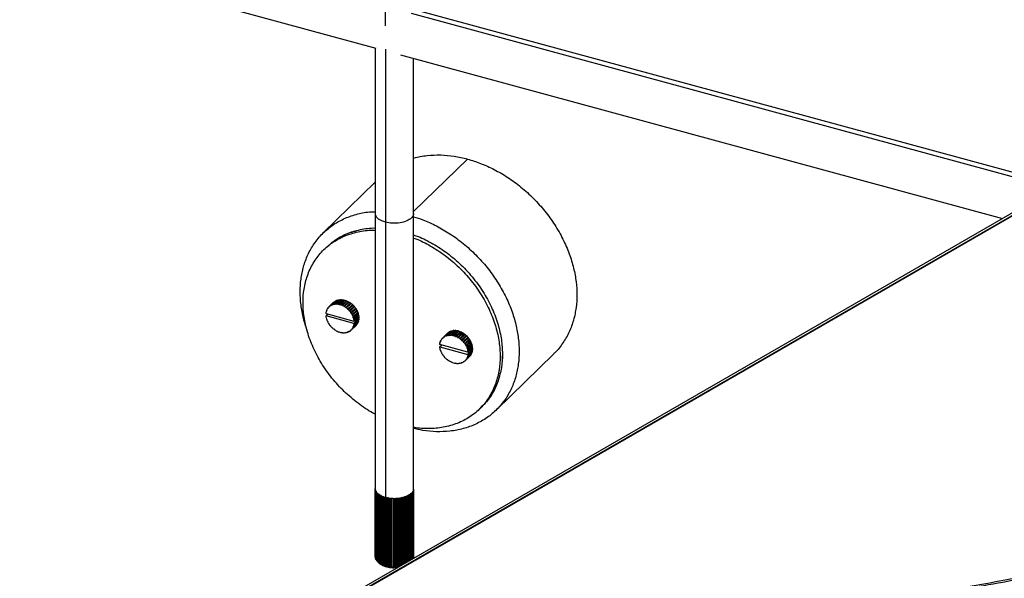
# Paper-space layout '_Trimétrica' of a CAD drawing. Header units: millimetres. Extents: x -1311 to -67, y -451 to 503.
# Tile 7 of 12: x -754 to -356, y -45 to 181. Entities that reach past the tile are written whole.
import ezdxf

# ---------------------------------------------------------------- set-up
doc = ezdxf.new("R2010")
doc.units = ezdxf.units.MM

psp = doc.layouts.new('_Trimétrica')

# ---------------------------------------------------------------- linework, layer by layer
at = {"color": 7, "linetype": 'Continuous', "lineweight": 25}
for p, q in [((-605.9, 178.59), (-605.9, 359.7)), ((-997.8, 275.05), (-609.75, 169.59)), ((-595.43, 183.68), (-335.33, 112.99)), ((-333.32, 114.15), (-594.54, 185.14)), ((-218.5, 180.37), (-747.24, -124.58)), ((-217.86, 179.78), (-746.74, -125.25)), ((-746.65, -125.37), (-218, 179.53)), ((-610.04, 169.67), (-610.04, -8.42)), ((-605.9, 169.16), (-605.9, -11.95)), ((-599.81, 166.89), (-356.53, 100.77)), ((-594.54, -8.42), (-594.54, 165.45)), ((-594.54, 103.54), (-572.77, 124.79)), ((-610.04, 115.42), (-631.03, 94.93)), ((-629.87, 89.08), (-630.8, 88.17)), ((-625.74, 67.64), (-627.6, 65.82)), ((-627.34, 65.92), (-625.47, 67.75)), ((-625, 67.88), (-626.87, 66.06)), ((-626.58, 66.11), (-624.71, 67.94)), ((-624.21, 67.99), (-626.08, 66.17)), ((-625.77, 66.18), (-623.9, 68)), ((-625.74, 67.64), (-625.63, 67.59)), ((-623.38, 67.97), (-625.25, 66.15)), ((-625, 67.88), (-624.86, 67.79)), ((-624.93, 66.11), (-623.06, 67.93)), ((-622.53, 67.83), (-624.39, 66)), ((-624.21, 67.99), (-624.05, 67.86)), ((-624.07, 65.92), (-622.2, 67.74)), ((-623.38, 67.97), (-623.2, 67.8)), ((-622.53, 67.83), (-622.37, 67.62)), ((-622.37, 67.62), (-622.2, 67.74)), ((-629.48, 63.91), (-629.64, 63.75)), ((-629.43, 63.78), (-629.64, 63.75)), ((-629.52, 64.01), (-629.43, 63.78)), ((-629.11, 64.59), (-629.29, 64.41)), ((-629.07, 64.41), (-629.29, 64.41)), ((-629.13, 64.64), (-629.07, 64.41)), ((-626.96, 66.81), (-628.83, 64.99)), ((-628.6, 64.95), (-628.83, 64.99)), ((-628.62, 65.18), (-626.76, 67)), ((-628.62, 65.18), (-628.6, 64.95)), ((-626.39, 67.28), (-628.26, 65.46)), ((-628.03, 65.39), (-628.26, 65.46)), ((-628.02, 65.61), (-628.03, 65.39)), ((-628.02, 65.61), (-626.16, 67.43)), ((-627.38, 65.72), (-627.6, 65.82)), ((-627.34, 65.92), (-627.38, 65.72)), ((-626.96, 66.81), (-626.95, 66.81)), ((-626.66, 65.93), (-626.87, 66.06)), ((-626.58, 66.11), (-626.66, 65.93)), ((-626.39, 67.28), (-626.33, 67.26)), ((-625.88, 66.01), (-626.08, 66.17)), ((-625.77, 66.18), (-625.88, 66.01)), ((-625.06, 65.97), (-625.25, 66.15)), ((-624.93, 66.11), (-625.06, 65.97)), ((-624.23, 65.8), (-624.39, 66)), ((-622.37, 67.62), (-624.23, 65.8)), ((-624.07, 65.92), (-624.23, 65.8)), ((-621.67, 67.55), (-623.54, 65.73)), ((-623.4, 65.52), (-623.54, 65.73)), ((-621.53, 67.34), (-623.4, 65.52)), ((-623.22, 65.6), (-623.4, 65.52)), ((-623.22, 65.6), (-621.35, 67.42)), ((-620.83, 67.16), (-622.69, 65.34)), ((-622.59, 65.11), (-622.69, 65.34)), ((-620.72, 66.94), (-622.59, 65.11)), ((-622.38, 65.16), (-622.59, 65.11)), ((-622.38, 65.16), (-620.52, 66.99)), ((-620.02, 66.66), (-621.88, 64.84)), ((-621.81, 64.61), (-621.88, 64.84)), ((-619.94, 66.43), (-621.81, 64.61)), ((-621.59, 64.62), (-621.81, 64.61)), ((-621.67, 67.55), (-621.53, 67.34)), ((-621.59, 64.62), (-619.73, 66.44)), ((-621.53, 67.34), (-621.35, 67.42)), ((-619.26, 66.06), (-621.13, 64.24)), ((-621.09, 64.01), (-621.13, 64.24)), ((-619.22, 65.83), (-621.09, 64.01)), ((-620.86, 63.99), (-621.09, 64.01)), ((-620.86, 63.99), (-618.99, 65.81)), ((-620.83, 67.16), (-620.72, 66.94)), ((-620.72, 66.94), (-620.52, 66.99)), ((-618.58, 65.37), (-620.44, 63.55)), ((-618.57, 65.15), (-620.43, 63.33)), ((-620.2, 63.27), (-618.34, 65.09)), ((-620.02, 66.66), (-619.94, 66.43)), ((-619.94, 66.43), (-619.73, 66.44)), ((-618, 64.4), (-619.87, 62.58)), ((-617.97, 64.61), (-619.84, 62.79)), ((-619.64, 62.49), (-617.77, 64.31)), ((-617.47, 63.8), (-619.34, 61.98)), ((-619.26, 66.06), (-619.22, 65.83)), ((-619.22, 65.83), (-618.99, 65.81)), ((-618.58, 65.37), (-618.57, 65.15)), ((-618.57, 65.15), (-618.34, 65.09)), ((-617.97, 64.61), (-618, 64.4)), ((-618, 64.4), (-617.77, 64.31)), ((-617.47, 63.8), (-617.53, 63.6)), ((-629.95, 62.52), (-629.87, 62.4)), ((-629.25, 62.06), (-629.95, 61.37)), ((-629.87, 61.44), (-629.95, 61.37)), ((-629.72, 63.16), (-629.87, 63.01)), ((-629.68, 63.07), (-629.87, 63.01)), ((-629.87, 62.4), (-618.6, 59.34)), ((-629.87, 61.44), (-629.29, 62)), ((-618.6, 58.38), (-629.87, 61.44)), ((-629.87, 60.84), (-629.68, 60.67)), ((-629.8, 63.3), (-629.68, 63.07)), ((-629.68, 60.67), (-629.8, 60.51)), ((-629.64, 59.97), (-629.43, 59.83)), ((-629.43, 59.83), (-629.52, 59.65)), ((-629.29, 62), (-629.14, 62.21)), ((-620.43, 63.33), (-620.44, 63.55)), ((-620.2, 63.27), (-620.43, 63.33)), ((-619.87, 62.58), (-619.84, 62.79)), ((-619.64, 62.49), (-619.87, 62.58)), ((-617.53, 63.6), (-619.4, 61.78)), ((-619.4, 61.78), (-619.34, 61.98)), ((-619.17, 61.66), (-619.4, 61.78)), ((-619.17, 61.66), (-617.31, 63.49)), ((-617.17, 62.78), (-619.03, 60.95)), ((-619.03, 60.95), (-618.94, 61.13)), ((-618.82, 60.81), (-619.03, 60.95)), ((-617.08, 62.96), (-618.94, 61.13)), ((-618.82, 60.81), (-616.96, 62.63)), ((-616.92, 61.94), (-618.79, 60.12)), ((-618.79, 60.12), (-618.67, 60.27)), ((-618.59, 59.94), (-618.79, 60.12)), ((-616.8, 62.09), (-618.67, 60.27)), ((-618.59, 59.94), (-616.73, 61.77)), ((-616.65, 61.23), (-618.51, 59.41)), ((-618.51, 58.26), (-616.65, 60.09)), ((-618.09, 59.82), (-617.66, 60.11)), ((-617.66, 60.11), (-617.56, 60)), ((-617.56, 60), (-616.62, 60.91)), ((-616.62, 60.39), (-617.56, 59.48)), ((-617.53, 63.6), (-617.31, 63.49)), ((-617.08, 62.96), (-617.17, 62.78)), ((-617.17, 62.78), (-616.96, 62.63)), ((-616.8, 62.09), (-616.92, 61.94)), ((-616.92, 61.94), (-616.73, 61.77)), ((-616.79, 61.09), (-616.62, 60.91)), ((-616.77, 60.25), (-616.65, 60.09)), ((-629.29, 59.12), (-629.07, 59)), ((-629.07, 59), (-629.13, 58.8)), ((-628.83, 58.29), (-628.6, 58.2)), ((-628.6, 58.2), (-628.62, 57.99)), ((-628.26, 57.51), (-628.03, 57.46)), ((-628.03, 57.46), (-628.02, 57.23)), ((-627.6, 56.79), (-627.38, 56.77)), ((-627.38, 56.77), (-627.34, 56.54)), ((-626.87, 56.16), (-626.66, 56.17)), ((-626.66, 56.17), (-626.58, 55.94)), ((-619.87, 55.83), (-619.64, 55.79)), ((-619.84, 55.6), (-619.87, 55.83)), ((-619.84, 55.6), (-619.64, 55.79)), ((-617.77, 57.61), (-619.64, 55.79)), ((-619.4, 56.37), (-619.17, 56.37)), ((-619.34, 56.14), (-619.4, 56.37)), ((-619.34, 56.14), (-617.47, 57.96)), ((-617.31, 58.19), (-619.17, 56.37)), ((-619.03, 57), (-618.82, 57.03)), ((-618.94, 56.77), (-619.03, 57)), ((-618.94, 56.77), (-617.08, 58.59)), ((-616.96, 58.85), (-618.82, 57.03)), ((-618.79, 57.71), (-618.59, 57.77)), ((-618.67, 57.49), (-618.79, 57.71)), ((-618.67, 57.49), (-616.8, 59.31)), ((-618.6, 59.34), (-618.51, 59.41)), ((-618.15, 58.97), (-618.6, 58.38)), ((-618.51, 58.26), (-618.6, 58.38)), ((-616.73, 59.59), (-618.59, 57.77)), ((-618.31, 59.6), (-617.66, 59.42)), ((-617.66, 59.42), (-618.15, 58.97)), ((-617.56, 59.48), (-617.66, 59.42)), ((-617.48, 58.02), (-617.47, 57.96)), ((-617.12, 58.7), (-617.08, 58.59)), ((-616.88, 59.45), (-616.8, 59.31)), ((-626.08, 55.62), (-625.88, 55.67)), ((-625.88, 55.67), (-625.77, 55.44)), ((-625.25, 55.18), (-625.06, 55.26)), ((-625.06, 55.26), (-624.93, 55.05)), ((-624.39, 54.87), (-624.23, 54.98)), ((-624.23, 54.98), (-624.07, 54.78)), ((-623.54, 54.67), (-623.4, 54.81)), ((-623.54, 54.67), (-623.4, 54.81)), ((-623.4, 54.81), (-623.22, 54.63)), ((-622.69, 54.6), (-622.59, 54.77)), ((-622.69, 54.6), (-622.55, 54.74)), ((-622.59, 54.77), (-622.38, 54.61)), ((-621.88, 54.67), (-621.81, 54.86)), ((-621.88, 54.67), (-621.74, 54.81)), ((-621.81, 54.86), (-621.59, 54.72)), ((-621.13, 54.86), (-621.09, 55.06)), ((-621.13, 54.86), (-620.97, 55.01)), ((-621.09, 55.06), (-620.86, 54.96)), ((-620.44, 55.17), (-620.43, 55.39)), ((-620.44, 55.17), (-620.27, 55.34)), ((-620.43, 55.39), (-620.2, 55.32)), ((-583.3, 51.91), (-583.12, 52.09)), ((-583.3, 51.91), (-583.08, 51.91)), ((-583.08, 51.91), (-583.14, 52.14)), ((-582.84, 52.49), (-580.97, 54.31)), ((-582.84, 52.49), (-582.61, 52.45)), ((-580.77, 54.5), (-582.63, 52.68)), ((-582.61, 52.45), (-582.63, 52.68)), ((-582.27, 52.96), (-580.4, 54.78)), ((-582.27, 52.96), (-582.04, 52.89)), ((-582.04, 52.89), (-582.03, 53.11)), ((-580.17, 54.93), (-582.03, 53.11)), ((-581.61, 53.32), (-579.75, 55.14)), ((-581.61, 53.32), (-581.39, 53.22)), ((-581.39, 53.22), (-581.35, 53.42)), ((-579.48, 55.25), (-581.35, 53.42)), ((-580.96, 54.31), (-580.97, 54.31)), ((-580.88, 53.56), (-579.01, 55.38)), ((-580.88, 53.56), (-580.67, 53.43)), ((-580.67, 53.43), (-580.59, 53.62)), ((-578.72, 55.44), (-580.59, 53.62)), ((-580.34, 54.76), (-580.4, 54.78)), ((-580.09, 53.67), (-578.22, 55.49)), ((-580.09, 53.67), (-579.89, 53.51)), ((-579.89, 53.51), (-579.78, 53.68)), ((-577.91, 55.5), (-579.78, 53.68)), ((-579.64, 55.09), (-579.75, 55.14)), ((-579.26, 53.65), (-577.39, 55.47)), ((-579.26, 53.65), (-579.07, 53.47)), ((-579.07, 53.47), (-578.94, 53.61)), ((-578.87, 55.29), (-579.01, 55.38)), ((-577.07, 55.43), (-578.94, 53.61)), ((-578.4, 53.5), (-576.54, 55.33)), ((-578.4, 53.5), (-578.24, 53.3)), ((-576.38, 55.13), (-578.24, 53.3)), ((-578.24, 53.3), (-578.08, 53.42)), ((-578.06, 55.36), (-578.22, 55.49)), ((-576.21, 55.24), (-578.08, 53.42)), ((-577.55, 53.23), (-575.68, 55.05)), ((-577.55, 53.23), (-577.41, 53.02)), ((-575.54, 54.84), (-577.41, 53.02)), ((-577.41, 53.02), (-577.23, 53.1)), ((-577.21, 55.29), (-577.39, 55.47)), ((-575.36, 54.92), (-577.23, 53.1)), ((-576.7, 52.84), (-574.84, 54.66)), ((-576.7, 52.84), (-576.6, 52.62)), ((-574.73, 54.44), (-576.6, 52.62)), ((-576.6, 52.62), (-576.39, 52.66)), ((-576.38, 55.13), (-576.54, 55.33)), ((-574.53, 54.49), (-576.39, 52.66)), ((-576.21, 55.24), (-576.38, 55.13)), ((-575.9, 52.34), (-574.03, 54.16)), ((-575.9, 52.34), (-575.82, 52.11)), ((-573.95, 53.93), (-575.82, 52.11)), ((-575.82, 52.11), (-575.6, 52.12)), ((-575.54, 54.84), (-575.68, 55.05)), ((-573.74, 53.95), (-575.6, 52.12)), ((-575.36, 54.92), (-575.54, 54.84)), ((-575.14, 51.74), (-573.27, 53.56)), ((-575.14, 51.74), (-575.1, 51.51)), ((-573.23, 53.33), (-575.1, 51.51)), ((-573, 53.31), (-574.87, 51.49)), ((-574.73, 54.44), (-574.84, 54.66)), ((-574.53, 54.49), (-574.73, 54.44)), ((-574.45, 51.05), (-572.59, 52.87)), ((-572.58, 52.65), (-574.44, 50.83)), ((-572.35, 52.59), (-574.22, 50.77)), ((-573.95, 53.93), (-574.03, 54.16)), ((-573.74, 53.95), (-573.95, 53.93)), ((-572.01, 51.9), (-573.88, 50.08)), ((-573.85, 50.29), (-571.98, 52.12)), ((-571.78, 51.81), (-573.65, 49.99)), ((-573.23, 53.33), (-573.27, 53.56)), ((-573, 53.31), (-573.23, 53.33)), ((-572.58, 52.65), (-572.59, 52.87)), ((-572.35, 52.59), (-572.58, 52.65)), ((-572.01, 51.9), (-571.98, 52.12)), ((-571.78, 51.81), (-572.01, 51.9)), ((-583.88, 49.9), (-583.96, 50.02)), ((-583.96, 48.87), (-583.26, 49.56)), ((-583.96, 48.87), (-583.88, 48.94)), ((-583.88, 50.51), (-583.73, 50.66)), ((-583.88, 50.51), (-583.69, 50.58)), ((-572.61, 46.84), (-583.88, 49.9)), ((-583.3, 49.5), (-583.88, 48.94)), ((-583.88, 48.94), (-572.61, 45.88)), ((-583.69, 48.17), (-583.88, 48.34)), ((-583.69, 50.58), (-583.81, 50.8)), ((-583.81, 48.01), (-583.69, 48.17)), ((-583.65, 51.25), (-583.49, 51.41)), ((-583.65, 51.25), (-583.44, 51.28)), ((-583.44, 51.28), (-583.53, 51.51)), ((-583.15, 49.71), (-583.3, 49.5)), ((-575.1, 51.51), (-574.87, 51.49)), ((-574.45, 51.05), (-574.44, 50.83)), ((-574.44, 50.83), (-574.22, 50.77)), ((-573.85, 50.29), (-573.88, 50.08)), ((-573.88, 50.08), (-573.65, 49.99)), ((-571.54, 51.11), (-573.41, 49.28)), ((-573.35, 49.48), (-573.41, 49.28)), ((-573.41, 49.28), (-573.18, 49.17)), ((-573.35, 49.48), (-571.48, 51.3)), ((-571.32, 50.99), (-573.18, 49.17)), ((-571.18, 50.28), (-573.04, 48.46)), ((-572.95, 48.63), (-573.04, 48.46)), ((-573.04, 48.46), (-572.83, 48.31)), ((-572.95, 48.63), (-571.09, 50.46)), ((-570.97, 50.13), (-572.83, 48.31)), ((-570.93, 49.44), (-572.8, 47.62)), ((-572.68, 47.77), (-572.8, 47.62)), ((-572.68, 47.77), (-570.81, 49.59)), ((-570.74, 49.27), (-572.6, 47.45)), ((-572.52, 46.91), (-570.66, 48.73)), ((-570.63, 48.41), (-571.57, 47.5)), ((-571.57, 46.98), (-570.63, 47.89)), ((-571.56, 47.24), (-570.63, 48.15)), ((-571.54, 51.11), (-571.48, 51.3)), ((-571.32, 50.99), (-571.54, 51.11)), ((-571.18, 50.28), (-571.09, 50.46)), ((-570.97, 50.13), (-571.18, 50.28)), ((-570.93, 49.44), (-570.81, 49.59)), ((-570.74, 49.27), (-570.93, 49.44)), ((-570.63, 48.41), (-570.8, 48.59)), ((-570.66, 47.59), (-570.78, 47.75)), ((-583.44, 47.33), (-583.65, 47.47)), ((-583.53, 47.15), (-583.44, 47.33)), ((-583.08, 46.5), (-583.3, 46.62)), ((-583.14, 46.3), (-583.08, 46.5)), ((-582.61, 45.7), (-582.84, 45.79)), ((-582.63, 45.49), (-582.61, 45.7)), ((-582.04, 44.96), (-582.27, 45.01)), ((-582.03, 44.73), (-582.04, 44.96)), ((-581.39, 44.27), (-581.61, 44.29)), ((-581.35, 44.04), (-581.39, 44.27)), ((-573.65, 43.29), (-571.78, 45.12)), ((-573.18, 43.87), (-573.41, 43.87)), ((-573.41, 43.87), (-573.35, 43.64)), ((-571.48, 45.46), (-573.35, 43.64)), ((-573.18, 43.87), (-571.32, 45.69)), ((-572.83, 44.53), (-573.04, 44.5)), ((-573.04, 44.5), (-572.95, 44.27)), ((-571.09, 46.09), (-572.95, 44.27)), ((-572.83, 44.53), (-570.97, 46.35)), ((-572.8, 47.62), (-572.6, 47.45)), ((-572.6, 45.27), (-572.8, 45.21)), ((-572.8, 45.21), (-572.68, 44.99)), ((-570.81, 46.81), (-572.68, 44.99)), ((-572.52, 46.91), (-572.61, 46.84)), ((-572.61, 45.88), (-572.16, 46.48)), ((-572.61, 45.88), (-572.52, 45.76)), ((-572.6, 45.27), (-570.74, 47.09)), ((-570.66, 47.59), (-572.52, 45.76)), ((-572.32, 47.1), (-571.67, 46.93)), ((-572.16, 46.48), (-571.67, 46.93)), ((-571.67, 47.61), (-572.1, 47.32)), ((-571.57, 47.5), (-571.67, 47.61)), ((-571.67, 46.93), (-571.57, 46.98)), ((-571.48, 45.46), (-571.49, 45.52)), ((-571.09, 46.09), (-571.13, 46.2)), ((-570.81, 46.81), (-570.89, 46.95)), ((-561.18, 23.37), (-537.84, 46.15)), ((-580.67, 43.67), (-580.88, 43.66)), ((-580.59, 43.44), (-580.67, 43.67)), ((-579.89, 43.17), (-580.09, 43.12)), ((-579.78, 42.94), (-579.89, 43.17)), ((-579.07, 42.77), (-579.26, 42.68)), ((-578.94, 42.55), (-579.07, 42.77)), ((-578.24, 42.48), (-578.4, 42.37)), ((-578.08, 42.28), (-578.24, 42.48)), ((-577.41, 42.31), (-577.55, 42.17)), ((-577.41, 42.31), (-577.55, 42.17)), ((-577.23, 42.13), (-577.41, 42.31)), ((-576.6, 42.27), (-576.7, 42.1)), ((-576.56, 42.24), (-576.7, 42.1)), ((-576.39, 42.11), (-576.6, 42.27)), ((-575.82, 42.36), (-575.9, 42.17)), ((-575.75, 42.31), (-575.9, 42.17)), ((-575.6, 42.22), (-575.82, 42.36)), ((-575.1, 42.56), (-575.14, 42.36)), ((-574.98, 42.51), (-575.14, 42.36)), ((-574.87, 42.46), (-575.1, 42.56)), ((-574.44, 42.89), (-574.45, 42.67)), ((-574.28, 42.84), (-574.45, 42.67)), ((-574.22, 42.82), (-574.44, 42.89)), ((-573.65, 43.29), (-573.88, 43.33)), ((-573.88, 43.33), (-573.85, 43.1)), ((-573.65, 43.29), (-573.85, 43.1)), ((-567.94, 23.76), (-567.01, 24.67)), ((-610.04, -8.42), (-610.04, -35.94)), ((-610.04, -8.46), (-610.04, -8.42)), ((-610.04, -8.46), (-610.04, -8.46)), ((-610.04, -35.98), (-610.04, -8.46)), ((-610.02, -8.68), (-609.81, -8.57)), ((-610.02, -8.68), (-610.02, -36.2)), ((-609.94, -9.05), (-609.94, -9.05)), ((-609.94, -36.57), (-609.94, -9.05)), ((-609.86, -9.27), (-609.69, -9.14)), ((-609.86, -9.27), (-609.86, -36.79)), ((-609.69, -9.14), (-609.78, -9.11)), ((-609.67, -9.63), (-609.67, -9.63)), ((-609.67, -37.15), (-609.67, -9.63)), ((-609.39, -9.7), (-609.65, -9.64)), ((-609.53, -9.84), (-609.39, -9.7)), ((-609.53, -9.84), (-609.53, -37.37)), ((-609.23, -10.19), (-609.24, -10.19)), ((-609.24, -37.71), (-609.24, -10.19)), ((-609.03, -10.38), (-608.97, -10.27)), ((-609.03, -10.38), (-609.03, -37.91)), ((-608.64, -10.7), (-608.65, -10.7)), ((-608.65, -38.22), (-608.65, -10.7)), ((-608.34, -10.72), (-608.5, -10.71)), ((-608.39, -10.88), (-608.34, -10.72)), ((-608.39, -10.88), (-608.39, -38.4)), ((-607.91, -11.16), (-607.92, -11.16)), ((-607.92, -38.68), (-607.92, -11.16)), ((-607.61, -11.16), (-607.81, -11.16)), ((-607.61, -11.32), (-607.61, -11.16)), ((-607.61, -11.16), (-607.61, -38.87)), ((-607.61, -11.32), (-607.61, -38.84)), ((-607.06, -11.56), (-607.06, -11.56)), ((-607.06, -39.08), (-607.06, -11.56)), ((-606.76, -11.54), (-606.87, -11.55)), ((-606.71, -11.7), (-606.76, -11.54)), ((-606.76, -11.54), (-606.76, -39.25)), ((-606.71, -11.7), (-606.71, -39.22)), ((-606.09, -11.89), (-606.1, -11.89)), ((-606.1, -39.42), (-606.1, -11.89)), ((-605.8, -11.85), (-605.8, -39.56)), ((-598.28, -11.7), (-598.35, -11.85)), ((-598.35, -38.7), (-598.35, -11.85)), ((-598.17, -11.71), (-598.28, -11.7)), ((-598.28, -11.7), (-598.28, -38.66)), ((-597.98, -11.73), (-597.98, -11.73)), ((-597.98, -11.73), (-597.98, -38.49)), ((-597.37, -11.36), (-597.4, -11.51)), ((-597.4, -38.15), (-597.4, -11.51)), ((-597.12, -11.36), (-597.37, -11.36)), ((-597.37, -11.36), (-597.37, -38.14)), ((-597.07, -11.37), (-597.07, -11.37)), ((-597.07, -11.37), (-597.07, -37.96)), ((-596.46, -10.94), (-596.58, -10.95)), ((-596.58, -10.95), (-596.56, -11.1)), ((-596.56, -37.67), (-596.56, -11.1)), ((-596.27, -10.93), (-596.27, -10.93)), ((-596.27, -10.93), (-596.27, -37.51)), ((-595.61, -10.44), (-595.91, -10.48)), ((-595.91, -10.48), (-595.84, -10.63)), ((-595.84, -37.26), (-595.84, -10.63)), ((-595.61, -10.44), (-595.61, -37.12)), ((-595.43, -37.02), (-595.43, -10.28)), ((-595.31, -10.07), (-595.27, -10.11)), ((-595.27, -36.93), (-595.27, -10.11)), ((-595.1, -9.91), (-595.1, -36.83)), ((-594.95, -9.47), (-594.86, -9.56)), ((-594.86, -36.69), (-594.86, -9.56)), ((-594.75, -9.34), (-594.75, -36.63)), ((-594.61, -36.49), (-594.61, -8.97)), ((-594.57, -8.75), (-594.57, -36.27)), ((-594.54, -35.94), (-594.54, -8.42)), ((-605.71, -12), (-605.73, -11.97)), ((-605.71, -12), (-605.71, -39.52)), ((-605.05, -12.15), (-605.05, -12.15)), ((-605.05, -39.67), (-605.05, -12.15)), ((-604.77, -12.08), (-604.89, -12.11)), ((-604.64, -12.22), (-604.77, -12.08)), ((-604.77, -12.08), (-604.77, -39.79)), ((-604.64, -12.22), (-604.64, -39.74)), ((-603.94, -12.32), (-603.94, -12.32)), ((-603.94, -39.84), (-603.94, -12.32)), ((-603.68, -12.23), (-603.68, -39.94)), ((-603.51, -12.36), (-603.51, -12.36)), ((-603.51, -12.36), (-603.51, -39.88)), ((-602.79, -12.4), (-602.79, -12.4)), ((-602.79, -39.92), (-602.79, -12.4)), ((-602.57, -12.29), (-602.57, -40)), ((-602.36, -12.41), (-602.36, -12.41)), ((-602.36, -12.41), (-602.36, -39.93)), ((-601.63, -12.39), (-601.63, -12.4)), ((-601.63, -39.92), (-601.63, -12.4)), ((-601.44, -12.27), (-601.44, -39.98)), ((-601.2, -12.37), (-601.2, -12.37)), ((-601.2, -12.37), (-601.2, -39.89)), ((-600.49, -12.3), (-600.49, -12.3)), ((-600.49, -39.82), (-600.49, -12.3)), ((-600.34, -12.16), (-600.34, -39.85)), ((-600.07, -12.24), (-600.07, -12.24)), ((-600.07, -12.24), (-600.07, -39.7)), ((-599.27, -11.97), (-599.39, -12.12)), ((-599.39, -39.3), (-599.39, -12.12)), ((-599.16, -11.99), (-599.27, -11.97)), ((-599.27, -11.97), (-599.27, -39.24)), ((-598.99, -12.03), (-598.99, -12.03)), ((-598.99, -12.03), (-598.99, -39.07)), ((-610.04, -35.94), (-610.04, -35.98)), ((-610.04, -35.98), (-610.02, -36)), ((-609.94, -36.57), (-609.86, -36.66)), ((-609.67, -37.15), (-609.53, -37.29)), ((-608.36, -38.42), (-607.6, -38.94)), ((-594.64, -36.56), (-594.61, -36.49)), ((-594.61, -36.33), (-594.57, -36.27))]:
    psp.add_line(p, q, dxfattribs=at)
for points, knots in [([(-594.54, 125.14), (-594.49, 125.15), (-592.79, 125.77), (-589.11, 126.27), (-583.66, 126.55), (-578.18, 126.07), (-574.55, 125.21), (-572.77, 124.79)], [0, 0, 0, 0, 0.00749, 0.267806, 0.521112, 0.765635, 1, 1, 1, 1]), ([(-572.77, 124.79), (-570.99, 124.24), (-567.36, 123.13), (-561.88, 120.62), (-556.39, 117.43), (-551.04, 113.5), (-545.99, 108.93), (-541.4, 103.8), (-537.4, 98.26), (-534.1, 92.47), (-531.55, 86.6), (-529.78, 80.8), (-528.77, 75.21), (-528.44, 69.88), (-528.77, 64.72), (-529.79, 59.7), (-531.54, 54.84), (-534.14, 50.41), (-536.29, 47.48), (-537.75, 46.28), (-537.87, 46.18)], [0, 0, 0, 0, 0.054082, 0.110508, 0.168961, 0.229032, 0.290232, 0.352012, 0.413792, 0.474992, 0.535063, 0.593515, 0.649942, 0.704024, 0.758106, 0.814532, 0.872985, 0.933056, 0.994256, 1, 1, 1, 1]), ([(-637.58, 55.73), (-638.08, 57.27), (-639.2, 60.67), (-640.09, 65.87), (-640.44, 71.2), (-640.1, 76.36), (-639.09, 81.38), (-637.32, 86.22), (-634.78, 90.72), (-631.47, 94.71), (-627.47, 98.08), (-622.88, 100.71), (-617.82, 102.51), (-613.5, 103.44), (-610.82, 103.5), (-610.04, 103.52)], [0, 0, 0, 0, 0.064958, 0.143641, 0.219056, 0.294471, 0.373154, 0.454663, 0.538429, 0.623768, 0.709918, 0.796067, 0.881407, 0.965172, 1, 1, 1, 1]), ([(-605.9, 99.3), (-606.71, 99.58), (-608.38, 100.17), (-609.85, 101.49), (-609.89, 102.44), (-609.91, 102.84)], [0, 0, 0, 0, 0.347416, 0.723457, 1, 1, 1, 1]), ([(-605.9, 99.3), (-606.71, 99.58), (-608.38, 100.17), (-609.85, 101.49), (-609.89, 102.44), (-609.91, 102.84)], [0, 0, 0, 0, 0.347416, 0.723457, 1, 1, 1, 1]), ([(-594.66, 102.83), (-594.63, 102.68), (-594.46, 102.04), (-595.33, 100.92), (-597.16, 99.69), (-599.93, 98.92), (-603.09, 98.73), (-604.99, 99.12), (-605.9, 99.3)], [0, 0, 0, 0, 0.052538, 0.235985, 0.419431, 0.617992, 0.816553, 1, 1, 1, 1]), ([(-594.66, 102.83), (-594.63, 102.68), (-594.46, 102.04), (-595.33, 100.92), (-597.16, 99.69), (-599.93, 98.92), (-603.09, 98.73), (-604.99, 99.12), (-605.9, 99.3)], [0, 0, 0, 0, 0.052538, 0.235985, 0.419431, 0.617992, 0.816553, 1, 1, 1, 1]), ([(-594.54, 101.49), (-593.28, 101.1), (-590.17, 100.14), (-585.22, 97.84), (-579.73, 94.65), (-574.38, 90.73), (-569.33, 86.15), (-564.74, 81.03), (-560.74, 75.49), (-557.43, 69.7), (-554.89, 63.82), (-553.12, 58.02), (-552.1, 52.44), (-551.78, 47.1), (-552.1, 41.95), (-553.12, 36.92), (-554.89, 32.08), (-557.43, 27.59), (-560.74, 23.59), (-564.74, 20.22), (-569.33, 17.6), (-574.38, 15.77), (-579.73, 14.75), (-585.22, 14.55), (-590.17, 14.94), (-593.28, 15.67), (-594.54, 15.96)], [0, 0, 0, 0, 0.027733, 0.068734, 0.111208, 0.154857, 0.199326, 0.244218, 0.289109, 0.333579, 0.377228, 0.419701, 0.460702, 0.5, 0.539298, 0.580299, 0.622772, 0.666421, 0.710891, 0.755782, 0.800674, 0.845143, 0.888792, 0.931266, 0.972267, 1, 1, 1, 1]), ([(-610.04, 21.77), (-610.38, 21.93), (-612.78, 23.09), (-617.05, 26.08), (-622.63, 30.75), (-627.64, 36.25), (-631.89, 42.26), (-635.21, 48.56), (-637.54, 54.88), (-638.88, 61), (-639.31, 66.82), (-638.88, 72.4), (-637.54, 77.79), (-635.21, 82.85), (-631.89, 87.34), (-627.64, 91.04), (-622.63, 93.82), (-617.05, 95.45), (-612.78, 96.13), (-610.38, 95.98), (-610.04, 95.96)], [0, 0, 0, 0, 0.0101877, 0.071309, 0.1340746, 0.1976959, 0.2613172, 0.3240829, 0.3852042, 0.444014, 0.5, 0.555986, 0.6147958, 0.6759171, 0.7386828, 0.8023041, 0.8659254, 0.928691, 0.9898123, 1, 1, 1, 1]), ([(-630.06, 88.76), (-628.94, 89.82), (-626.46, 92.17), (-621.68, 94.72), (-616.11, 96.35), (-612.15, 97.03), (-610.07, 96.92), (-610.04, 96.92)], [0, 0, 0, 0, 0.216537, 0.481061, 0.742028, 0.996157, 1, 1, 1, 1]), ([(-622.65, 93.96), (-622.29, 94.16), (-620.3, 95.3), (-616.07, 96.29), (-612.15, 97.03), (-610.07, 96.92), (-610.04, 96.92)], [0, 0, 0, 0, 0.09907, 0.552134, 0.993328, 1, 1, 1, 1]), ([(-594.54, 94.11), (-593.91, 93.91), (-591.27, 93.04), (-586.62, 90.62), (-580.75, 86.82), (-575.18, 82.07), (-570.17, 76.59), (-565.92, 70.58), (-562.59, 64.28), (-560.26, 57.95), (-558.93, 51.84), (-558.5, 46.02), (-558.91, 40.42), (-560.31, 35.09), (-561.81, 31.31), (-563.12, 29.6), (-563.32, 29.34)], [0, 0, 0, 0, 0.024048, 0.102048, 0.183113, 0.26636, 0.350742, 0.435123, 0.51837, 0.599435, 0.677435, 0.75169, 0.825945, 0.903945, 0.985011, 1, 1, 1, 1]), ([(-594.54, 94.11), (-593.91, 93.91), (-591.27, 93.04), (-586.62, 90.62), (-580.75, 86.82), (-575.18, 82.07), (-570.17, 76.59), (-565.92, 70.58), (-562.59, 64.28), (-560.26, 57.95), (-558.93, 51.84), (-558.5, 46.02), (-558.93, 40.43), (-560.25, 35.04), (-562.63, 30.03), (-565.04, 26.45), (-566.9, 24.89), (-567.35, 24.52)], [0, 0, 0, 0, 0.02198, 0.093276, 0.167373, 0.243464, 0.320592, 0.39772, 0.473811, 0.547908, 0.619203, 0.687075, 0.754947, 0.826242, 0.900339, 0.97643, 1, 1, 1, 1]), ([(-594.54, 92.88), (-594.23, 92.78), (-591.89, 92), (-587.56, 89.7), (-581.68, 85.91), (-576.12, 81.15), (-571.1, 75.68), (-566.85, 69.66), (-563.53, 63.37), (-561.2, 57.04), (-559.86, 50.93), (-559.43, 45.11), (-559.86, 39.52), (-561.2, 34.14), (-563.53, 29.08), (-566.85, 24.59), (-571.1, 20.88), (-576.12, 18.13), (-581.68, 16.4), (-587.56, 15.81), (-591.89, 15.86), (-594.23, 16.35), (-594.54, 16.42)], [0, 0, 0, 0, 0.008132, 0.060858, 0.115657, 0.171929, 0.228969, 0.286009, 0.342281, 0.39708, 0.449806, 0.5, 0.550194, 0.60292, 0.657719, 0.713991, 0.771031, 0.828071, 0.884343, 0.939142, 0.991868, 1, 1, 1, 1]), ([(-744.81, -166.13), (-743.13, -164.61), (-738.06, -160.01), (-728.81, -152.57), (-717.08, -143.84), (-704.3, -135.29), (-690.4, -127), (-675.26, -119.05), (-659.19, -111.62), (-642.25, -104.71), (-624.57, -98.32), (-605.66, -92.27), (-585.58, -86.58), (-564.38, -81.28), (-542.74, -76.48), (-520.77, -72.1), (-498.53, -68.08), (-476.11, -64.37), (-455.89, -61.23), (-437.98, -58.56), (-422.4, -56.29), (-406.81, -54.03), (-391.22, -51.76), (-375.68, -49.4), (-360.27, -46.83), (-345.09, -43.92), (-330.25, -40.57), (-315.88, -36.71), (-302.1, -32.31), (-289, -27.39), (-276.64, -21.99), (-265.02, -16.18), (-254.11, -10.01), (-243.93, -3.51), (-233.65, 3.84), (-223.29, 12.03), (-212.77, 21.01), (-202.68, 30.12), (-192.87, 39.31), (-186.51, 45.48), (-183.32, 48.57)], [0, 0, 0, 0, 0.014001, 0.042337, 0.070676, 0.09901, 0.128696, 0.158377, 0.188063, 0.217746, 0.247431, 0.277115, 0.309499, 0.341884, 0.374271, 0.406656, 0.439042, 0.471429, 0.503817, 0.526084, 0.54835, 0.570616, 0.592883, 0.615149, 0.637414, 0.659679, 0.681942, 0.704203, 0.726465, 0.748728, 0.770989, 0.793251, 0.815514, 0.837778, 0.860043, 0.888032, 0.916024, 0.944017, 0.972007, 1, 1, 1, 1]), ([(-185.77, 48.07), (-188.23, 45.69), (-192.97, 41.08), (-199.95, 34.47), (-206.52, 28.37), (-212.69, 22.81), (-218.45, 17.77), (-223.78, 13.25), (-228.5, 9.39), (-232.61, 6.15), (-236.14, 3.46), (-239.26, 1.15), (-241.97, -0.79), (-244.23, -2.36), (-246, -3.57), (-247.29, -4.43), (-248.18, -5.02), (-248.94, -5.52), (-249.79, -6.07), (-250.86, -6.76), (-252.51, -7.8), (-254.85, -9.24), (-258.04, -11.15), (-262.39, -13.65), (-267.76, -16.58), (-273.97, -19.74), (-280.22, -22.7), (-287.63, -25.97), (-296.19, -29.39), (-305.87, -32.84), (-315.37, -35.84), (-325.05, -38.57), (-335.27, -41.13), (-346.28, -43.56), (-358.05, -45.85), (-370.64, -48.04), (-384.01, -50.14), (-398.13, -52.23), (-412.92, -54.38), (-428.19, -56.59), (-444.62, -59.01), (-461.55, -61.56), (-478.49, -64.22), (-494.04, -66.8), (-508.22, -69.27), (-519.97, -71.44), (-529.52, -73.28), (-537.31, -74.85), (-545.04, -76.46), (-553.19, -78.22), (-562.03, -80.22), (-571.54, -82.48), (-581.39, -84.96), (-591.51, -87.65), (-601.84, -90.57), (-612.6, -93.82), (-623.75, -97.42), (-634.96, -101.33), (-646.33, -105.61), (-657.35, -110.11), (-667.8, -114.73), (-677.15, -119.19), (-685.46, -123.45), (-692.8, -127.47), (-698.61, -130.84), (-703.01, -133.51), (-706.07, -135.42), (-708.41, -136.92), (-710.24, -138.11), (-712.01, -139.28), (-714.11, -140.69), (-716.87, -142.57), (-720.29, -144.97), (-724.39, -147.93), (-729.02, -151.4), (-734.11, -155.37), (-739.39, -159.7), (-743.01, -162.74), (-744.76, -164.31), (-744.81, -164.35)], [0, 0, 0, 0, 0.021845, 0.042171, 0.060979, 0.078272, 0.094046, 0.108303, 0.121042, 0.130947, 0.139692, 0.147282, 0.153719, 0.159004, 0.163139, 0.165979, 0.167803, 0.169209, 0.171107, 0.173506, 0.176405, 0.181972, 0.188776, 0.196817, 0.209178, 0.221422, 0.233227, 0.244594, 0.262043, 0.278354, 0.293535, 0.308405, 0.32424, 0.340715, 0.358143, 0.376529, 0.39588, 0.416201, 0.437484, 0.459712, 0.482044, 0.50844, 0.532942, 0.555548, 0.576254, 0.595061, 0.60733, 0.618629, 0.629728, 0.641941, 0.65529, 0.669776, 0.685399, 0.70072, 0.716999, 0.734237, 0.752432, 0.771563, 0.790351, 0.810771, 0.829778, 0.84737, 0.863542, 0.878296, 0.891634, 0.899724, 0.906402, 0.91153, 0.91511, 0.918614, 0.923371, 0.92938, 0.937548, 0.947269, 0.958543, 0.971367, 0.985491, 0.999581, 1, 1, 1, 1]), ([(-744.81, -173.74), (-742.61, -171.76), (-738.25, -167.85), (-731.55, -162.28), (-725.05, -157.16), (-718.93, -152.59), (-713.78, -148.93), (-709.59, -146.07), (-706.32, -143.91), (-703.12, -141.83), (-699.64, -139.65), (-695.53, -137.16), (-690.74, -134.36), (-685.25, -131.3), (-679.07, -128.03), (-672.3, -124.63), (-665.2, -121.26), (-656.1, -117.19), (-644.99, -112.58), (-631.84, -107.63), (-618.83, -103.15), (-606.03, -99.1), (-593.19, -95.36), (-579.94, -91.79), (-565.9, -88.3), (-551.56, -85), (-536.97, -81.9), (-522.22, -78.97), (-506.8, -76.12), (-490.94, -73.37), (-473.45, -70.5), (-454.84, -67.61), (-435.39, -64.72), (-418.2, -62.22), (-403.18, -60.03), (-390.16, -58.13), (-377.28, -56.19), (-364.04, -54.03), (-351.13, -51.68), (-338.63, -49.08), (-326.71, -46.26), (-314.51, -42.93), (-302.17, -39.02), (-291.87, -35.23), (-283.62, -31.85), (-277.56, -29.18), (-272.06, -26.59), (-267.24, -24.18), (-263.04, -21.98), (-259.63, -20.12), (-256.92, -18.59), (-254.81, -17.36), (-253.01, -16.3), (-251.53, -15.41), (-250.16, -14.57), (-248.48, -13.53), (-246.15, -12.06), (-243.02, -10.01), (-239.19, -7.4), (-234.72, -4.22), (-229.67, -0.44), (-224.09, 3.94), (-218.01, 8.94), (-211.45, 14.56), (-204.43, 20.81), (-196.96, 27.67), (-189.03, 35.15), (-183.66, 40.37), (-180.88, 43.07)], [0, 0, 0, 0, 0.0182306, 0.0359923, 0.0522739, 0.0670797, 0.080398, 0.0884115, 0.0957235, 0.1023511, 0.1096084, 0.1183184, 0.1284818, 0.1393949, 0.1515996, 0.1649395, 0.1782474, 0.1912857, 0.2144972, 0.2368057, 0.2582077, 0.2787035, 0.2984194, 0.3187377, 0.3400402, 0.3623293, 0.3831379, 0.4047381, 0.4271317, 0.450311, 0.4733476, 0.5023413, 0.5300023, 0.5563281, 0.5755332, 0.5939645, 0.6117622, 0.6305508, 0.650827, 0.6678062, 0.6857045, 0.7045216, 0.7242549, 0.7448956, 0.7562087, 0.7673263, 0.7774655, 0.7866105, 0.794763, 0.801924, 0.8068553, 0.8111749, 0.8148833, 0.8179804, 0.8204769, 0.8235399, 0.8286693, 0.8355516, 0.8441832, 0.854559, 0.8666737, 0.8805248, 0.8961094, 0.9134255, 0.9324734, 0.9532504, 0.9757573, 1, 1, 1, 1]), ([(-605.9, -11.95), (-606.71, -11.66), (-608.38, -11.07), (-609.85, -9.75), (-609.89, -8.81), (-609.91, -8.41)], [0, 0, 0, 0, 0.347416, 0.723457, 1, 1, 1, 1]), ([(-594.66, -8.42), (-594.63, -8.56), (-594.46, -9.2), (-595.33, -10.32), (-597.16, -11.55), (-599.93, -12.33), (-603.09, -12.52), (-604.99, -12.13), (-605.9, -11.95)], [0, 0, 0, 0, 0.052538, 0.235985, 0.419431, 0.617992, 0.816553, 1, 1, 1, 1]), ([(-594.54, -8.5), (-594.54, -8.53), (-594.54, -8.61), (-594.56, -8.7), (-594.57, -8.75)], [0, 0, 0, 0, 0.336571, 1, 1, 1, 1]), ([(-609.24, -37.71), (-609.18, -37.75), (-609.11, -37.81), (-609.05, -37.86), (-609.03, -37.87)], [0, 0, 0, 0, 0.808027, 1, 1, 1, 1]), ([(-608.65, -38.22), (-608.59, -38.26), (-608.5, -38.32), (-608.41, -38.39), (-608.37, -38.41)], [0, 0, 0, 0, 0.622495, 1, 1, 1, 1]), ([(-608.36, -38.42), (-608.36, -38.42), (-608.37, -38.41), (-608.38, -38.41), (-608.39, -38.4)], [0, 0, 0, 0, 0.3871404, 1, 1, 1, 1]), ([(-607.53, -38.93), (-607.47, -38.99), (-607.02, -39.43), (-605.42, -39.96), (-603.15, -40.39), (-601.62, -40.25), (-600.92, -40.19)], [0, 0, 0, 0, 0.054894, 0.387294, 0.719695, 1, 1, 1, 1]), ([(-594.57, -36.27), (-594.56, -36.2), (-594.54, -36.09), (-594.54, -35.98), (-594.54, -35.94)], [0, 0, 0, 0, 0.626292, 1, 1, 1, 1]), ([(-600.49, -39.82), (-600.46, -39.83), (-600.42, -39.85), (-600.38, -39.86), (-600.36, -39.86)], [0, 0, 0, 0, 0.677087, 1, 1, 1, 1])]:
    psp.add_open_spline(points, degree=3, knots=knots, dxfattribs=at)
for points in [[(-626.16, 67.43), (-626.02, 67.51), (-625.88, 67.58), (-625.74, 67.64)], [(-625.47, 67.75), (-625.32, 67.8), (-625.16, 67.84), (-625, 67.88)], [(-624.71, 67.94), (-624.55, 67.96), (-624.38, 67.98), (-624.21, 67.99)], [(-623.9, 68), (-623.73, 68), (-623.56, 67.99), (-623.38, 67.97)], [(-623.06, 67.93), (-622.88, 67.91), (-622.71, 67.87), (-622.53, 67.83)], [(-622.2, 67.74), (-622.02, 67.68), (-621.85, 67.62), (-621.67, 67.55)], [(-629.64, 63.75), (-629.7, 63.6), (-629.75, 63.45), (-629.8, 63.3)], [(-629.29, 64.41), (-629.37, 64.28), (-629.45, 64.15), (-629.52, 64.01)], [(-628.83, 64.99), (-628.93, 64.88), (-629.03, 64.76), (-629.13, 64.64)], [(-628.26, 65.46), (-628.39, 65.37), (-628.51, 65.28), (-628.62, 65.18)], [(-627.6, 65.82), (-627.75, 65.76), (-627.89, 65.69), (-628.02, 65.61)], [(-626.87, 66.06), (-627.03, 66.02), (-627.19, 65.98), (-627.34, 65.92)], [(-626.76, 67), (-626.64, 67.1), (-626.52, 67.2), (-626.39, 67.28)], [(-626.08, 66.17), (-626.25, 66.16), (-626.42, 66.14), (-626.58, 66.11)], [(-625.25, 66.15), (-625.42, 66.17), (-625.6, 66.18), (-625.77, 66.18)], [(-624.39, 66), (-624.57, 66.05), (-624.75, 66.08), (-624.93, 66.11)], [(-623.54, 65.73), (-623.71, 65.8), (-623.89, 65.86), (-624.07, 65.92)], [(-622.69, 65.34), (-622.87, 65.43), (-623.04, 65.52), (-623.22, 65.6)], [(-621.88, 64.84), (-622.05, 64.95), (-622.21, 65.06), (-622.38, 65.16)], [(-621.13, 64.24), (-621.28, 64.37), (-621.43, 64.5), (-621.59, 64.62)], [(-621.35, 67.42), (-621.17, 67.34), (-621, 67.26), (-620.83, 67.16)], [(-620.44, 63.55), (-620.58, 63.7), (-620.72, 63.85), (-620.86, 63.99)], [(-620.52, 66.99), (-620.35, 66.88), (-620.18, 66.78), (-620.02, 66.66)], [(-619.73, 66.44), (-619.57, 66.32), (-619.41, 66.19), (-619.26, 66.06)], [(-618.99, 65.81), (-618.85, 65.67), (-618.71, 65.52), (-618.58, 65.37)], [(-618.34, 65.09), (-618.21, 64.94), (-618.09, 64.78), (-617.97, 64.61)], [(-617.77, 64.31), (-617.66, 64.15), (-617.56, 63.98), (-617.47, 63.8)], [(-629.87, 63.01), (-629.91, 62.85), (-629.93, 62.68), (-629.95, 62.52)], [(-629.95, 61.37), (-629.93, 61.19), (-629.91, 61.02), (-629.87, 60.84)], [(-629.8, 60.51), (-629.75, 60.33), (-629.7, 60.15), (-629.64, 59.97)], [(-619.84, 62.79), (-619.96, 62.96), (-620.08, 63.12), (-620.2, 63.27)], [(-619.34, 61.98), (-619.43, 62.15), (-619.53, 62.32), (-619.64, 62.49)], [(-618.94, 61.13), (-619.01, 61.31), (-619.09, 61.49), (-619.17, 61.66)], [(-618.67, 60.27), (-618.71, 60.45), (-618.76, 60.63), (-618.82, 60.81)], [(-618.51, 59.41), (-618.53, 59.59), (-618.56, 59.77), (-618.59, 59.94)], [(-617.56, 59.48), (-617.55, 59.65), (-617.55, 59.83), (-617.56, 60)], [(-617.31, 63.49), (-617.22, 63.31), (-617.15, 63.13), (-617.08, 62.96)], [(-616.96, 62.63), (-616.9, 62.45), (-616.84, 62.27), (-616.8, 62.09)], [(-616.73, 61.77), (-616.69, 61.59), (-616.67, 61.41), (-616.65, 61.23)], [(-616.65, 60.09), (-616.67, 59.92), (-616.69, 59.75), (-616.73, 59.59)], [(-616.62, 60.91), (-616.61, 60.74), (-616.61, 60.56), (-616.62, 60.39)], [(-629.52, 59.65), (-629.45, 59.47), (-629.37, 59.29), (-629.29, 59.12)], [(-629.13, 58.8), (-629.03, 58.63), (-628.93, 58.46), (-628.83, 58.29)], [(-628.62, 57.99), (-628.51, 57.83), (-628.39, 57.66), (-628.26, 57.51)], [(-628.02, 57.23), (-627.89, 57.08), (-627.75, 56.93), (-627.6, 56.79)], [(-627.34, 56.54), (-627.19, 56.41), (-627.03, 56.28), (-626.87, 56.16)], [(-626.58, 55.94), (-626.42, 55.83), (-626.25, 55.72), (-626.08, 55.62)], [(-619.64, 55.79), (-619.53, 55.9), (-619.43, 56.02), (-619.34, 56.14)], [(-619.17, 56.37), (-619.09, 56.5), (-619.01, 56.63), (-618.94, 56.77)], [(-618.82, 57.03), (-618.76, 57.18), (-618.71, 57.33), (-618.67, 57.49)], [(-618.59, 57.77), (-618.56, 57.93), (-618.53, 58.1), (-618.51, 58.26)], [(-617.47, 57.96), (-617.56, 57.84), (-617.66, 57.72), (-617.77, 57.61)], [(-617.08, 58.59), (-617.15, 58.45), (-617.22, 58.32), (-617.31, 58.19)], [(-616.8, 59.31), (-616.84, 59.15), (-616.9, 59), (-616.96, 58.85)], [(-625.77, 55.44), (-625.6, 55.35), (-625.42, 55.26), (-625.25, 55.18)], [(-624.93, 55.05), (-624.75, 54.98), (-624.57, 54.92), (-624.39, 54.87)], [(-624.07, 54.78), (-623.89, 54.73), (-623.71, 54.7), (-623.54, 54.67)], [(-623.22, 54.63), (-623.04, 54.61), (-622.87, 54.6), (-622.69, 54.6)], [(-622.38, 54.61), (-622.21, 54.62), (-622.05, 54.64), (-621.88, 54.67)], [(-621.59, 54.72), (-621.43, 54.76), (-621.28, 54.8), (-621.13, 54.86)], [(-620.86, 54.96), (-620.72, 55.02), (-620.58, 55.09), (-620.44, 55.17)], [(-620.2, 55.32), (-620.08, 55.41), (-619.96, 55.5), (-619.84, 55.6)], [(-583.53, 51.51), (-583.46, 51.65), (-583.38, 51.79), (-583.3, 51.91)], [(-583.14, 52.14), (-583.04, 52.26), (-582.94, 52.38), (-582.84, 52.49)], [(-582.63, 52.68), (-582.52, 52.78), (-582.4, 52.88), (-582.27, 52.96)], [(-582.03, 53.11), (-581.9, 53.19), (-581.76, 53.26), (-581.61, 53.32)], [(-581.35, 53.42), (-581.2, 53.48), (-581.04, 53.52), (-580.88, 53.56)], [(-580.4, 54.78), (-580.53, 54.7), (-580.65, 54.6), (-580.77, 54.5)], [(-580.59, 53.62), (-580.43, 53.64), (-580.26, 53.66), (-580.09, 53.67)], [(-579.75, 55.14), (-579.89, 55.08), (-580.03, 55.01), (-580.17, 54.93)], [(-579.78, 53.68), (-579.61, 53.68), (-579.43, 53.67), (-579.26, 53.65)], [(-579.01, 55.38), (-579.17, 55.34), (-579.33, 55.3), (-579.48, 55.25)], [(-578.94, 53.61), (-578.76, 53.58), (-578.58, 53.55), (-578.4, 53.5)], [(-578.22, 55.49), (-578.39, 55.48), (-578.56, 55.46), (-578.72, 55.44)], [(-578.08, 53.42), (-577.9, 53.36), (-577.72, 53.3), (-577.55, 53.23)], [(-577.39, 55.47), (-577.57, 55.49), (-577.74, 55.5), (-577.91, 55.5)], [(-577.23, 53.1), (-577.05, 53.02), (-576.88, 52.93), (-576.7, 52.84)], [(-576.54, 55.33), (-576.72, 55.37), (-576.89, 55.41), (-577.07, 55.43)], [(-576.39, 52.66), (-576.22, 52.56), (-576.06, 52.45), (-575.9, 52.34)], [(-575.68, 55.05), (-575.86, 55.12), (-576.04, 55.19), (-576.21, 55.24)], [(-575.6, 52.12), (-575.44, 52), (-575.29, 51.87), (-575.14, 51.74)], [(-574.84, 54.66), (-575.01, 54.76), (-575.18, 54.84), (-575.36, 54.92)], [(-574.03, 54.16), (-574.19, 54.28), (-574.36, 54.39), (-574.53, 54.49)], [(-573.27, 53.56), (-573.42, 53.69), (-573.58, 53.82), (-573.74, 53.95)], [(-572.59, 52.87), (-572.72, 53.02), (-572.86, 53.17), (-573, 53.31)], [(-571.98, 52.12), (-572.1, 52.28), (-572.22, 52.44), (-572.35, 52.59)], [(-571.48, 51.3), (-571.57, 51.48), (-571.67, 51.65), (-571.78, 51.81)], [(-583.96, 50.02), (-583.94, 50.19), (-583.92, 50.35), (-583.88, 50.51)], [(-583.88, 48.34), (-583.92, 48.52), (-583.94, 48.7), (-583.96, 48.87)], [(-583.81, 50.8), (-583.76, 50.95), (-583.71, 51.1), (-583.65, 51.25)], [(-583.65, 47.47), (-583.71, 47.65), (-583.76, 47.83), (-583.81, 48.01)], [(-574.87, 51.49), (-574.73, 51.35), (-574.59, 51.2), (-574.45, 51.05)], [(-574.22, 50.77), (-574.09, 50.62), (-573.97, 50.46), (-573.85, 50.29)], [(-573.65, 49.99), (-573.54, 49.83), (-573.44, 49.65), (-573.35, 49.48)], [(-573.18, 49.17), (-573.1, 48.99), (-573.02, 48.81), (-572.95, 48.63)], [(-572.83, 48.31), (-572.77, 48.13), (-572.72, 47.95), (-572.68, 47.77)], [(-571.09, 50.46), (-571.16, 50.63), (-571.23, 50.81), (-571.32, 50.99)], [(-570.81, 49.59), (-570.85, 49.77), (-570.91, 49.95), (-570.97, 50.13)], [(-570.66, 48.73), (-570.68, 48.91), (-570.7, 49.09), (-570.74, 49.27)], [(-570.63, 48.15), (-570.63, 48.24), (-570.63, 48.32), (-570.63, 48.41)], [(-570.63, 47.89), (-570.63, 47.98), (-570.63, 48.06), (-570.63, 48.15)], [(-583.3, 46.62), (-583.38, 46.79), (-583.46, 46.97), (-583.53, 47.15)], [(-582.84, 45.79), (-582.94, 45.96), (-583.04, 46.13), (-583.14, 46.3)], [(-582.27, 45.01), (-582.4, 45.17), (-582.52, 45.33), (-582.63, 45.49)], [(-581.61, 44.29), (-581.76, 44.44), (-581.9, 44.58), (-582.03, 44.73)], [(-580.88, 43.66), (-581.04, 43.78), (-581.2, 43.91), (-581.35, 44.04)], [(-572.95, 44.27), (-573.02, 44.13), (-573.1, 44), (-573.18, 43.87)], [(-572.68, 44.99), (-572.72, 44.83), (-572.77, 44.68), (-572.83, 44.53)], [(-572.6, 47.45), (-572.57, 47.27), (-572.54, 47.09), (-572.52, 46.91)], [(-572.52, 45.76), (-572.54, 45.6), (-572.57, 45.43), (-572.6, 45.27)], [(-571.78, 45.12), (-571.67, 45.22), (-571.57, 45.34), (-571.48, 45.46)], [(-571.57, 47.5), (-571.56, 47.41), (-571.56, 47.33), (-571.56, 47.24)], [(-571.56, 47.24), (-571.56, 47.15), (-571.56, 47.07), (-571.57, 46.98)], [(-571.32, 45.69), (-571.23, 45.82), (-571.16, 45.95), (-571.09, 46.09)], [(-570.97, 46.35), (-570.91, 46.5), (-570.85, 46.65), (-570.81, 46.81)], [(-570.74, 47.09), (-570.7, 47.26), (-570.68, 47.42), (-570.66, 47.59)], [(-580.09, 43.12), (-580.26, 43.22), (-580.43, 43.33), (-580.59, 43.44)], [(-579.26, 42.68), (-579.43, 42.76), (-579.61, 42.85), (-579.78, 42.94)], [(-578.4, 42.37), (-578.58, 42.42), (-578.76, 42.48), (-578.94, 42.55)], [(-577.55, 42.17), (-577.72, 42.2), (-577.9, 42.23), (-578.08, 42.28)], [(-576.7, 42.1), (-576.88, 42.11), (-577.05, 42.11), (-577.23, 42.13)], [(-575.9, 42.17), (-576.06, 42.14), (-576.22, 42.12), (-576.39, 42.11)], [(-575.14, 42.36), (-575.29, 42.31), (-575.44, 42.26), (-575.6, 42.22)], [(-574.45, 42.67), (-574.59, 42.59), (-574.73, 42.52), (-574.87, 42.46)], [(-573.85, 43.1), (-573.97, 43), (-574.09, 42.91), (-574.22, 42.82)], [(-573.35, 43.64), (-573.44, 43.52), (-573.54, 43.4), (-573.65, 43.29)], [(-609.94, -9.05), (-609.98, -8.93), (-610.01, -8.81), (-610.02, -8.68)], [(-609.67, -9.63), (-609.74, -9.51), (-609.81, -9.39), (-609.86, -9.27)], [(-609.24, -10.19), (-609.34, -10.07), (-609.44, -9.96), (-609.53, -9.84)], [(-608.65, -10.7), (-608.79, -10.6), (-608.91, -10.49), (-609.03, -10.38)], [(-607.92, -11.16), (-608.08, -11.07), (-608.24, -10.98), (-608.39, -10.88)], [(-607.06, -11.56), (-607.25, -11.49), (-607.43, -11.41), (-607.61, -11.32)], [(-606.1, -11.89), (-606.31, -11.83), (-606.51, -11.77), (-606.71, -11.7)], [(-598.35, -11.85), (-598.56, -11.92), (-598.77, -11.98), (-598.99, -12.03)], [(-597.4, -11.51), (-597.58, -11.59), (-597.78, -11.67), (-597.98, -11.73)], [(-596.56, -11.1), (-596.72, -11.2), (-596.89, -11.28), (-597.07, -11.37)], [(-595.84, -10.63), (-595.98, -10.74), (-596.12, -10.84), (-596.27, -10.93)], [(-595.43, -10.28), (-595.49, -10.34), (-595.55, -10.39), (-595.61, -10.44)], [(-595.27, -10.11), (-595.32, -10.17), (-595.38, -10.23), (-595.43, -10.28)], [(-594.86, -9.56), (-594.93, -9.68), (-595.01, -9.79), (-595.1, -9.91)], [(-594.61, -8.97), (-594.65, -9.1), (-594.69, -9.22), (-594.75, -9.34)], [(-605.05, -12.15), (-605.27, -12.1), (-605.5, -12.05), (-605.71, -12)], [(-603.94, -12.32), (-604.17, -12.29), (-604.41, -12.26), (-604.64, -12.22)], [(-602.79, -12.4), (-603.03, -12.39), (-603.27, -12.38), (-603.51, -12.36)], [(-601.63, -12.4), (-601.87, -12.41), (-602.11, -12.41), (-602.36, -12.41)], [(-600.49, -12.3), (-600.72, -12.33), (-600.96, -12.35), (-601.2, -12.37)], [(-599.39, -12.12), (-599.61, -12.17), (-599.84, -12.21), (-600.07, -12.24)], [(-610.02, -36.2), (-610.01, -36.33), (-609.98, -36.45), (-609.94, -36.57)], [(-609.86, -36.79), (-609.81, -36.91), (-609.74, -37.03), (-609.67, -37.15)], [(-609.53, -37.37), (-609.44, -37.48), (-609.34, -37.6), (-609.24, -37.71)], [(-609.03, -37.91), (-608.91, -38.01), (-608.79, -38.12), (-608.65, -38.22)], [(-608.39, -38.4), (-608.24, -38.5), (-608.08, -38.59), (-607.92, -38.68)], [(-607.92, -38.68), (-607.82, -38.75), (-607.71, -38.81), (-607.61, -38.87)], [(-607.61, -38.84), (-607.43, -38.93), (-607.25, -39.01), (-607.06, -39.08)], [(-607.61, -38.87), (-607.61, -38.86), (-607.61, -38.85), (-607.61, -38.84)], [(-607.06, -39.08), (-606.96, -39.14), (-606.86, -39.2), (-606.76, -39.25)], [(-606.76, -39.25), (-606.74, -39.24), (-606.72, -39.23), (-606.71, -39.22)], [(-606.71, -39.22), (-606.51, -39.29), (-606.31, -39.35), (-606.1, -39.42)], [(-606.1, -39.42), (-606, -39.46), (-605.9, -39.51), (-605.8, -39.56)], [(-605.8, -39.56), (-605.77, -39.55), (-605.74, -39.53), (-605.71, -39.52)], [(-605.71, -39.52), (-605.5, -39.58), (-605.27, -39.62), (-605.05, -39.67)], [(-605.05, -39.67), (-604.96, -39.71), (-604.86, -39.75), (-604.77, -39.79)], [(-604.77, -39.79), (-604.73, -39.77), (-604.68, -39.76), (-604.64, -39.74)], [(-604.64, -39.74), (-604.41, -39.78), (-604.17, -39.81), (-603.94, -39.84)], [(-603.94, -39.84), (-603.85, -39.87), (-603.77, -39.91), (-603.68, -39.94)], [(-603.68, -39.94), (-603.63, -39.92), (-603.57, -39.9), (-603.51, -39.88)], [(-603.51, -39.88), (-603.27, -39.9), (-603.03, -39.91), (-602.79, -39.92)], [(-602.79, -39.92), (-602.72, -39.95), (-602.64, -39.98), (-602.57, -40)], [(-602.57, -40), (-602.49, -39.98), (-602.42, -39.96), (-602.36, -39.93)], [(-602.36, -39.93), (-602.11, -39.93), (-601.87, -39.93), (-601.63, -39.92)], [(-601.63, -39.92), (-601.57, -39.94), (-601.51, -39.96), (-601.44, -39.98)], [(-601.44, -39.98), (-601.36, -39.95), (-601.28, -39.92), (-601.2, -39.89)], [(-601.2, -39.89), (-600.96, -39.87), (-600.72, -39.85), (-600.49, -39.82)]]:
    psp.add_open_spline(points, degree=3, dxfattribs=at)

doc.saveas('drawing.dxf')
